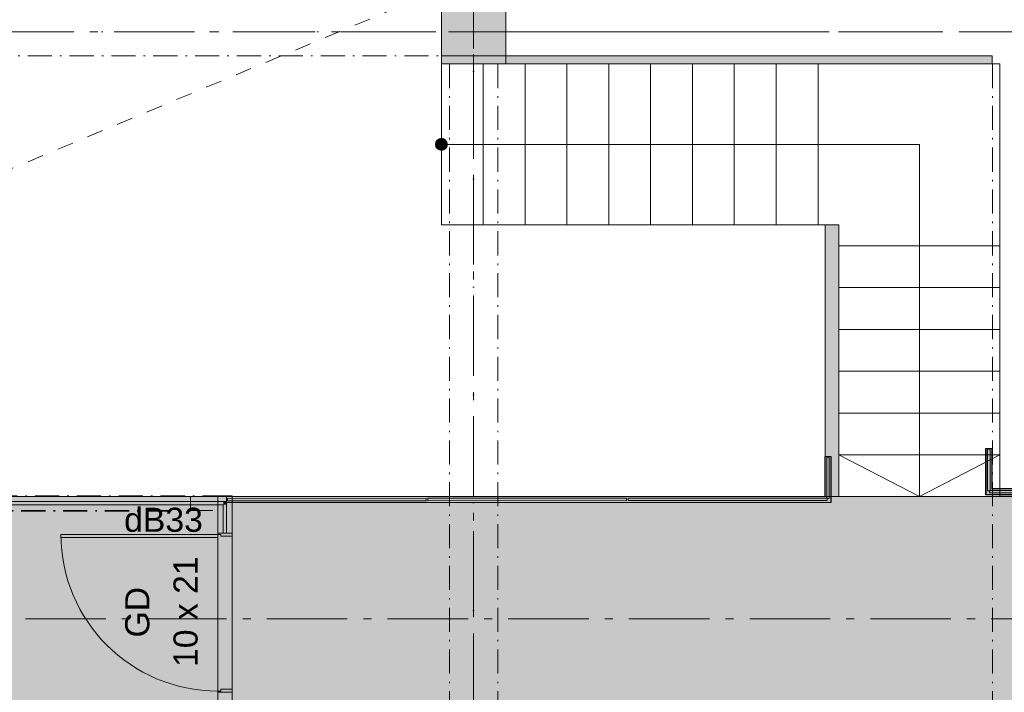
# Model space of a CAD drawing. Header units: millimetres. Extents: x -15957 to 238275, y -73214 to 42710.
# Tile 84 of 97: x 206833 to 212951, y -61408 to -57227. Entities that reach past the tile are written whole.
import ezdxf

# ---------------------------------------------------------------- set-up
doc = ezdxf.new("R2010")
doc.units = ezdxf.units.MM
doc.header["$LTSCALE"] = 0.5
doc.header["$MEASUREMENT"] = 0
for name, pattern in [('ACAD_ISO07W100', [400, 200, -200]), ('Akselinje', [1500, 1000, -200, 100, -200]), ('Over snittplan', [520, 300, -100, 20, -100]), ('PLINE', [0]), ('Prikk & stiplet', [1340.555525, 705.555534, -352.777767, 0, -282.222223]), ('Wipeout_Contour', [2000, 0, -2000])]:
    doc.linetypes.add(name, pattern=pattern)
for name, color, linetype in [('222- Søyler', 7, 'Continuous'), ('222- Søyler  (Skravur)', 7, 'Continuous'), ('223- Bjelker', 7, 'Continuous'), ('243- Systemvegger_ glassfelt (Skravur)(Nye konstruksjoner)', 7, 'Continuous'), ('243- Systemvegger_ glassfelt(Nye konstruksjoner)', 7, 'Continuous'), ('244- Vinduer_ dører_ foldevegger(Nye konstruksjoner)', 7, 'Continuous'), ('245- Skjørt(Nye konstruksjoner)', 7, 'Continuous'), ('251- Frittbærende dekker(Nye konstruksjoner)', 7, 'Continuous'), ('281- Innvendige trapper (Skravur)(Nye konstruksjoner)', 7, 'Continuous'), ('281- Innvendige trapper(Nye konstruksjoner)', 7, 'Continuous'), ('287- Andre rekkverk_ håndlister og fendere (Skravur)(Nye konstruksjoner)', 7, 'Continuous'), ('287- Andre rekkverk_ håndlister og fendere(Nye konstruksjoner)', 7, 'Continuous'), ('822- Modullinjer bygning', 7, 'Continuous'), ('852- Teknisk_symbolsk informasjon_ bygning(Nye konstruksjoner)', 7, 'Continuous'), ('862- M___BRA(Polylinje)', 7, 'Continuous'), ('862- M___BRA(Skravur)', 7, 'Continuous'), ('862- M___Nettoareal Fase 0', 7, 'Continuous'), ('862- M___Nettoareal Fase 0(Polylinje)(Nye konstruksjoner)', 7, 'Continuous'), ('862- M___Nettoareal Fase 0(Skravur)(Nye konstruksjoner)', 7, 'Continuous')]:
    doc.layers.add(name, color=color, linetype=linetype)
doc.layers.add('234- Vinduer_ dører_ porter(Nye konstruksjoner)', color=7, linetype='Continuous', lineweight=5)
doc.styles.add('GENERATED_STYLE_1', font='arial.ttf')

msp = doc.modelspace()

# ---------------------------------------------------------------- hatches: boundary and pattern name
at = {"layer": '243- Systemvegger_ glassfelt (Skravur)(Nye konstruksjoner)', "linetype": 'Continuous', "lineweight": 0, "true_color": 0xffffff}
for points in [[(208098.2, -60221.7), (201903.1, -60221.7), (201903.1, -60241.7), (208098.2, -60241.7)], [(208098.2, -60241.7), (208118.2, -60221.7), (208098.2, -60221.7)], [(208098.2, -60241.7), (208118.2, -60241.7), (208118.2, -60221.7)], [(208098.2, -60417.9), (208118.2, -60417.9), (208118.2, -60241.7), (208098.2, -60241.7)], [(207089.2, -60425.9), (207089.2, -60445.9), (208063.2, -60445.9), (208063.2, -60425.9)], [(208153.2, -60417.9), (208063.2, -60417.9), (208063.2, -60425.9), (208083.2, -60425.9), (208083.2, -60437.9), (208153.2, -60437.9)], [(208098.2, -60417.9), (208098.2, -61407.9), (208118.2, -61407.9), (208118.2, -60417.9)], [(208153.2, -61387.9), (208083.2, -61387.9), (208083.2, -61399.9), (208063.2, -61399.9), (208063.2, -61407.9), (208153.2, -61407.9)]]:
    msp.add_hatch(color=7, dxfattribs=at).paths.add_polyline_path(points)
at = {"layer": '287- Andre rekkverk_ håndlister og fendere (Skravur)(Nye konstruksjoner)', "linetype": 'Continuous', "lineweight": 0, "true_color": 0xffffff}
for points in [[(211874.6, -59941.8), (211834.6, -59941.8), (211834.6, -60188.4), (211874.6, -60228.3)], [(211872.1, -59941.8), (211837.1, -59941.8), (211837.1, -60190.9), (211872.1, -60225.8)], [(211862.1, -59946.8), (211847.1, -59946.8), (211847.1, -60203.3), (211862.1, -60203.3)], [(211874.6, -60228.3), (211834.6, -60188.4), (208118.2, -60189.7), (208118.2, -60229.7)], [(211872.1, -60225.8), (211837.1, -60190.9), (208118.2, -60192.2), (208118.2, -60227.2)], [(209358.7, -60216.8), (209358.7, -60201.8), (208123.2, -60202.2), (208123.2, -60217.2)], [(210604.1, -60216.3), (210604.1, -60201.3), (209368.7, -60201.8), (209368.7, -60216.8)], [(211849.6, -60215.8), (211849.6, -60200.8), (210614.1, -60201.3), (210614.1, -60216.3)]]:
    msp.add_hatch(color=7, dxfattribs=at).paths.add_polyline_path(points)
at = {"layer": '862- M___BRA(Skravur)', "linetype": 'Continuous', "lineweight": 0, "true_color": 0xffffff}
msp.add_hatch(color=7, dxfattribs=at).paths.add_polyline_path([(198053.1, -60301.7), (198053.1, -65451.7), (229753.1, -65451.7), (229753.1, -60177.8), (212874.6, -60177.8), (212874.6, -57451.7), (209453.1, -57451.7), (209453.1, -58501.7), (211836.6, -58501.7), (211836.6, -60191.7), (201853.1, -60191.7), (201853.1, -60301.7)])
at = {"layer": '862- M___Nettoareal Fase 0(Skravur)(Nye konstruksjoner)', "linetype": 'Continuous', "lineweight": 0, "true_color": 0xffffff}
msp.add_hatch(color=7, dxfattribs=at).paths.add_polyline_path([(229653.1, -60191.7), (208153.2, -60191.7), (208153.2, -62331.7), (223303.1, -62331.7), (223303.1, -65351.7), (224503.1, -65351.7), (224503.1, -62331.7), (229653.1, -62331.7)])
at = {"layer": '862- M___Nettoareal Fase 0(Skravur)(Nye konstruksjoner)', "linetype": 'Continuous', "lineweight": 0, "true_color": 0xe1dad0}
msp.add_hatch(color=254, dxfattribs=at).paths.add_polyline_path([(201903.1, -65351.7), (209503.1, -65351.7), (209503.1, -62654.9), (209504.2, -62421.7), (208063.7, -62421.7), (208063.2, -60241.7), (201903.1, -60241.7)])

# ---------------------------------------------------------------- linework, layer by layer
at = {"layer": '223- Bjelker', "color": 253, "linetype": 'Prikk & stiplet', "lineweight": 9, "true_color": 0xb4b4b4}
msp.add_line((201453.1, -57301.7), (229903.1, -57301.7), dxfattribs=at)
at = {"layer": '223- Bjelker', "color": 7, "linetype": 'Over snittplan', "lineweight": 5}
for p, q in [((206103.1, -57451.7), (209503.1, -57451.7)), ((209803.1, -57451.7), (212878.1, -57451.7))]:
    msp.add_line(p, q, dxfattribs=at)
at = {"layer": '234- Vinduer_ dører_ porter(Nye konstruksjoner)', "color": 7, "linetype": 'PLINE', "lineweight": 5}
for p, q in [((207089.2, -60425.9), (208063.2, -60425.9)), ((207089.2, -60445.9), (207089.2, -60425.9)), ((208153.2, -60417.9), (208063.2, -60417.9)), ((208063.2, -60417.9), (208063.2, -60425.9)), ((208063.2, -60425.9), (208083.2, -60425.9)), ((208063.2, -60425.9), (208063.2, -60445.9)), ((208083.2, -60425.9), (208083.2, -60437.9)), ((208083.2, -60437.9), (208153.2, -60437.9)), ((208153.2, -60437.9), (208153.2, -60417.9)), ((208063.2, -60445.9), (207089.2, -60445.9)), ((208083.2, -61399.9), (208063.2, -61399.9)), ((208063.2, -61399.9), (208063.2, -61407.9)), ((208063.2, -61407.9), (208153.2, -61407.9)), ((208153.2, -61387.9), (208083.2, -61387.9)), ((208083.2, -61387.9), (208083.2, -61399.9)), ((208153.2, -61407.9), (208153.2, -61387.9))]:
    msp.add_line(p, q, dxfattribs=at)
msp.add_arc((208063.2, -60425.9), 974, 180, 270, dxfattribs=at)
at = {"layer": '243- Systemvegger_ glassfelt(Nye konstruksjoner)', "color": 7, "linetype": 'PLINE', "lineweight": 9}
for p, q in [((208098.2, -60221.7), (201903.1, -60221.7)), ((208063.2, -60241.7), (201903.1, -60241.7)), ((208098.2, -60241.7), (208063.2, -60241.7)), ((208098.2, -60241.7), (208063.2, -60241.7)), ((208118.2, -60221.7), (208098.2, -60221.7)), ((208118.2, -60221.7), (208098.2, -60221.7)), ((208098.2, -60276.7), (208098.2, -60241.7)), ((208118.2, -60241.7), (208118.2, -60221.7)), ((208118.2, -60417.9), (208118.2, -60241.7)), ((208098.2, -60417.9), (208098.2, -60276.7)), ((208098.2, -60417.9), (208118.2, -60417.9)), ((208098.2, -61407.9), (208118.2, -61407.9))]:
    msp.add_line(p, q, dxfattribs=at)
at = {"layer": '243- Systemvegger_ glassfelt(Nye konstruksjoner)', "color": 7, "linetype": 'Over snittplan', "lineweight": 0, "flags": 128}
for points in [[(208118.2, -60186.7), (201903.1, -60186.7)], [(208153.2, -60186.7), (208118.2, -60186.7)], [(208153.2, -62321.5), (208153.2, -60186.7)], [(201903.1, -60276.7), (208063.2, -60276.7)], [(208063.2, -60276.7), (208063.2, -62321.5)]]:
    msp.add_lwpolyline(points, dxfattribs=at)
at = {"layer": '244- Vinduer_ dører_ foldevegger(Nye konstruksjoner)', "color": 7, "linetype": 'PLINE', "lineweight": 9}
for p, q in [((208098.2, -60417.9), (208118.2, -60417.9)), ((208098.2, -60417.9), (208118.2, -60417.9)), ((208098.2, -61407.9), (208118.2, -61407.9)), ((208098.2, -61407.9), (208118.2, -61407.9))]:
    msp.add_line(p, q, dxfattribs=at)
at = {"layer": '245- Skjørt(Nye konstruksjoner)', "color": 7, "linetype": 'Over snittplan', "lineweight": 0, "flags": 128}
for points in [[(207894.2, -60191.7), (201903.1, -60191.7)], [(207894.2, -60281.7), (207894.2, -60191.7)], [(208063.2, -60191.7), (208063.2, -62321.7)], [(208153.2, -60191.7), (208063.2, -60191.7)], [(208153.2, -62321.7), (208153.2, -60191.7)], [(201903.1, -60281.7), (207894.2, -60281.7)]]:
    msp.add_lwpolyline(points, dxfattribs=at)
at = {"layer": '251- Frittbærende dekker(Nye konstruksjoner)', "color": 7, "linetype": 'PLINE', "lineweight": 13, "flags": 128}
for points in [[(208063.2, -62331.7), (226378.1, -62331.7), (226378.1, -62321.7), (229753.1, -62321.7), (229747.7, -60191.7), (212923.1, -60191.7), (212923.1, -59931.7), (211923.1, -59931.7), (211923.1, -60191.7), (208063.2, -60191.7)], [(201903.1, -62331.7), (208063.2, -62331.7), (208063.2, -60191.7), (201903.1, -60191.7)]]:
    msp.add_lwpolyline(points, close=True, dxfattribs=at)
at = {"layer": '281- Innvendige trapper(Nye konstruksjoner)', "color": 7, "linetype": 'PLINE', "lineweight": 9}
for p, q in [((211793.1, -57501.7), (209453.1, -57501.7)), ((209453.1, -57501.7), (209453.1, -58501.7)), ((212923.1, -57501.7), (211793.1, -57501.7)), ((211793.1, -57501.7), (211793.1, -58501.7)), ((212923.1, -58631.7), (212923.1, -57501.7)), ((209453.1, -58501.7), (211793.1, -58501.7)), ((211793.1, -58501.7), (211923.1, -58501.7)), ((211923.1, -58501.7), (211923.1, -58631.7)), ((211923.1, -58631.7), (211923.1, -60191.7)), ((212923.1, -58631.7), (211923.1, -58631.7)), ((212923.1, -60191.7), (212923.1, -58631.7)), ((211923.1, -60191.7), (212923.1, -60191.7))]:
    msp.add_line(p, q, dxfattribs=at)
at = {"layer": '287- Andre rekkverk_ håndlister og fendere(Nye konstruksjoner)', "color": 7, "linetype": 'PLINE', "lineweight": 5}
for p, q in [((211874.6, -59941.8), (211834.6, -59941.8)), ((211834.6, -59941.8), (211834.6, -60188.4)), ((211872.1, -59941.8), (211837.1, -59941.8)), ((211837.1, -59941.8), (211837.1, -60190.9)), ((211872.1, -60225.8), (211872.1, -59941.8)), ((211874.6, -60228.3), (211874.6, -59941.8)), ((211834.6, -60188.4), (208118.2, -60189.7)), ((208118.2, -60189.7), (208118.2, -60229.7)), ((211837.1, -60190.9), (208118.2, -60192.2)), ((208118.2, -60192.2), (208118.2, -60227.2)), ((208118.2, -60227.2), (211872.1, -60225.8)), ((208118.2, -60229.7), (211874.6, -60228.3))]:
    msp.add_line(p, q, dxfattribs=at)
at = {"layer": '287- Andre rekkverk_ håndlister og fendere(Nye konstruksjoner)', "color": 7, "linetype": 'PLINE', "lineweight": 5, "flags": 128}
for points in [[(211862.1, -59946.8), (211847.1, -59946.8), (211847.1, -60203.3), (211862.1, -60203.3)], [(209358.7, -60216.8), (209358.7, -60201.8), (208123.2, -60202.2), (208123.2, -60217.2)], [(210604.1, -60216.3), (210604.1, -60201.3), (209368.7, -60201.8), (209368.7, -60216.8)], [(211849.6, -60215.8), (211849.6, -60200.8), (210614.1, -60201.3), (210614.1, -60216.3)]]:
    msp.add_lwpolyline(points, close=True, dxfattribs=at)
at = {"layer": '822- Modullinjer bygning', "color": 94, "linetype": 'Akselinje', "lineweight": 18}
for p, q in [((199169.6, -57301.7), (236875.8, -57301.7)), ((199368.6, -60951.7), (237074.8, -60951.7))]:
    msp.add_line(p, q, dxfattribs=at)
at = {"layer": '862- M___BRA(Polylinje)', "color": 7, "linetype": 'Continuous', "lineweight": 0, "true_color": 0xffffff, "flags": 128}
msp.add_lwpolyline([(198053.1, -60301.7), (198053.1, -65451.7), (229753.1, -65451.7), (229753.1, -60177.8), (212874.6, -60177.8), (212874.6, -57451.7), (209453.1, -57451.7), (209453.1, -58501.7), (211836.6, -58501.7), (211836.6, -60191.7), (201853.1, -60191.7), (201853.1, -60301.7)], close=True, dxfattribs=at)
at = {"layer": '862- M___Nettoareal Fase 0(Polylinje)(Nye konstruksjoner)', "color": 7, "linetype": 'Continuous', "lineweight": 0, "true_color": 0xffffff, "flags": 128}
msp.add_lwpolyline([(229653.1, -60191.7), (208153.2, -60191.7), (208153.2, -62331.7), (223303.1, -62331.7), (223303.1, -65351.7), (224503.1, -65351.7), (224503.1, -62331.7), (229653.1, -62331.7)], close=True, dxfattribs=at)
at = {"layer": '862- M___Nettoareal Fase 0(Polylinje)(Nye konstruksjoner)', "color": 7, "linetype": 'PLINE', "lineweight": 5, "flags": 128}
for points in [[(229653.1, -60191.7), (208153.2, -60191.7), (208153.2, -62331.7), (223303.1, -62331.7), (223303.1, -65351.7), (224503.1, -65351.7), (224503.1, -62331.7), (229653.1, -62331.7)], [(201903.1, -65351.7), (209503.1, -65351.7), (209503.1, -62654.9), (209504.2, -62421.7), (208063.7, -62421.7), (208063.2, -60241.7), (201903.1, -60241.7)]]:
    msp.add_lwpolyline(points, close=True, dxfattribs=at)
at = {"layer": '862- M___Nettoareal Fase 0(Polylinje)(Nye konstruksjoner)', "color": 254, "linetype": 'Continuous', "lineweight": 0, "true_color": 0xe1dad0, "flags": 128}
msp.add_lwpolyline([(201903.1, -65351.7), (209503.1, -65351.7), (209503.1, -62654.9), (209504.2, -62421.7), (208063.7, -62421.7), (208063.2, -60241.7), (201903.1, -60241.7)], close=True, dxfattribs=at)

# ---------------------------------------------------------------- texts
at = {"layer": '852- Teknisk_symbolsk informasjon_ bygning(Nye konstruksjoner)', "color": 7, "lineweight": 5, "insert": (207481.9, -60412.4), "char_height": 150, "attachment_point": 7, "style": 'GENERATED_STYLE_1'}
msp.add_mtext('\\A1;{\\pql;\\fArial|b0|i0|c0|p0;\\W1.000000;dB33}', dxfattribs=at)
at = {"layer": '852- Teknisk_symbolsk informasjon_ bygning(Nye konstruksjoner)', "color": 7, "lineweight": 5, "char_height": 150, "attachment_point": 7, "rotation": 90, "style": 'GENERATED_STYLE_1'}
for s, insert in [('\\A1;{\\pql;\\fArial|b0|i0|c0|p0;\\W1.000000;10 x 21}', (207940.7, -61250.3)), ('\\A1;{\\pql;\\fArial|b0|i0|c0|p0;\\W1.000000;GD}', (207640.7, -61067.2))]:
    msp.add_mtext(s, dxfattribs=dict(at, insert=insert))

# ---------------------------------------------------------------- next in the draw order: wipeouts: each hides what was drawn before it
at = {"color": 254, "linetype": 'Wipeout_Contour', "lineweight": 0, "ltscale": 869845.979887}
msp.add_wipeout([(209453.1, -57501.7), (209453.1, -58501.7), (209713.1, -58501.7), (209713.1, -57501.7)], dxfattribs=at).dxf.layer = '281- Innvendige trapper (Skravur)(Nye konstruksjoner)'

# ---------------------------------------------------------------- next in the draw order: hatches: boundary and pattern name
at = {"layer": '281- Innvendige trapper(Nye konstruksjoner)', "linetype": 'Continuous', "lineweight": 9, "true_color": 0xb4b4b4}
msp.add_hatch(color=253, dxfattribs=at).paths.add_polyline_path([(209453.1, -58039.2, 1), (209453.1, -57964.2, 1)])

# ---------------------------------------------------------------- next in the draw order: linework, layer by layer
at = {"layer": '223- Bjelker', "color": 253, "linetype": 'Prikk & stiplet', "lineweight": 9, "true_color": 0xb4b4b4}
msp.add_line((209653.1, -65451.7), (209653.1, -45601.7), dxfattribs=at)
at = {"layer": '223- Bjelker', "color": 7, "linetype": 'Over snittplan', "lineweight": 5}
msp.add_line((209503.1, -65451.7), (209503.1, -57451.7), dxfattribs=at)
at = {"layer": '281- Innvendige trapper(Nye konstruksjoner)', "color": 7, "linetype": 'PLINE', "lineweight": 5}
for p, q in [((209453.1, -57501.7), (209453.1, -58501.7)), ((209713.1, -58501.7), (209713.1, -57501.7))]:
    msp.add_line(p, q, dxfattribs=at)
at = {"layer": '281- Innvendige trapper(Nye konstruksjoner)', "color": 7, "linetype": 'PLINE', "lineweight": 9}
for p, q in [((209713.1, -57501.7), (209453.1, -57501.7)), ((209453.1, -58501.7), (209713.1, -58501.7))]:
    msp.add_line(p, q, dxfattribs=at)
at = {"layer": '281- Innvendige trapper(Nye konstruksjoner)', "color": 7, "linetype": 'PLINE', "lineweight": 9, "flags": 128}
msp.add_lwpolyline([(209453.1, -58039.2, 1), (209453.1, -57964.2, 1)], format="xyb", close=True, dxfattribs=at)
at = {"layer": '822- Modullinjer bygning', "color": 94, "linetype": 'Akselinje', "lineweight": 18}
msp.add_line((209653.1, -69191.4), (209653.1, -44666.4), dxfattribs=at)

# ---------------------------------------------------------------- next in the draw order: wipeouts: each hides what was drawn before it
at = {"color": 254, "linetype": 'Wipeout_Contour', "lineweight": 0, "ltscale": 870848.346251}
msp.add_wipeout([(209713.1, -57501.7), (209713.1, -58501.7), (209973.1, -58501.7), (209973.1, -57501.7)], dxfattribs=at).dxf.layer = '281- Innvendige trapper (Skravur)(Nye konstruksjoner)'

# ---------------------------------------------------------------- next in the draw order: hatches: boundary and pattern name
at = {"layer": '222- Søyler  (Skravur)', "linetype": 'Continuous', "lineweight": 9, "true_color": 0xb4b4b4}
msp.add_hatch(color=253, dxfattribs=at).paths.add_polyline_path([(209453.1, -57501.7), (209853.1, -57501.7), (209853.1, -57101.7), (209453.1, -57101.7)])

# ---------------------------------------------------------------- next in the draw order: linework, layer by layer
at = {"layer": '222- Søyler', "color": 7, "linetype": 'PLINE', "lineweight": 13, "flags": 128}
msp.add_lwpolyline([(209453.1, -57501.7), (209853.1, -57501.7), (209853.1, -57101.7), (209453.1, -57101.7)], close=True, dxfattribs=at)
at = {"layer": '223- Bjelker', "color": 7, "linetype": 'Over snittplan', "lineweight": 5}
msp.add_line((209803.1, -65451.7), (209803.1, -57451.7), dxfattribs=at)
at = {"layer": '281- Innvendige trapper(Nye konstruksjoner)', "color": 7, "linetype": 'PLINE', "lineweight": 5}
for p, q in [((209713.1, -57501.7), (209713.1, -58501.7)), ((209973.1, -58501.7), (209973.1, -57501.7))]:
    msp.add_line(p, q, dxfattribs=at)
at = {"layer": '281- Innvendige trapper(Nye konstruksjoner)', "color": 7, "linetype": 'PLINE', "lineweight": 9}
for p, q in [((209973.1, -57501.7), (209713.1, -57501.7)), ((209453.1, -58001.7), (209713.1, -58001.7)), ((209713.1, -58501.7), (209973.1, -58501.7))]:
    msp.add_line(p, q, dxfattribs=at)

# ---------------------------------------------------------------- next in the draw order: wipeouts: each hides what was drawn before it
at = {"color": 254, "linetype": 'Wipeout_Contour', "lineweight": 0, "ltscale": 871850.800773}
msp.add_wipeout([(209973.1, -57501.7), (209973.1, -58501.7), (210233.1, -58501.7), (210233.1, -57501.7)], dxfattribs=at).dxf.layer = '281- Innvendige trapper (Skravur)(Nye konstruksjoner)'

# ---------------------------------------------------------------- next in the draw order: linework, layer by layer
at = {"layer": '281- Innvendige trapper(Nye konstruksjoner)', "color": 7, "linetype": 'PLINE', "lineweight": 5}
for p, q in [((209973.1, -57501.7), (209973.1, -58501.7)), ((210233.1, -58501.7), (210233.1, -57501.7))]:
    msp.add_line(p, q, dxfattribs=at)
at = {"layer": '281- Innvendige trapper(Nye konstruksjoner)', "color": 7, "linetype": 'PLINE', "lineweight": 9}
for p, q in [((210233.1, -57501.7), (209973.1, -57501.7)), ((209973.1, -58501.7), (210233.1, -58501.7))]:
    msp.add_line(p, q, dxfattribs=at)

# ---------------------------------------------------------------- next in the draw order: wipeouts: each hides what was drawn before it
at = {"color": 254, "linetype": 'Wipeout_Contour', "lineweight": 0, "ltscale": 872853.343149}
msp.add_wipeout([(210233.1, -57501.7), (210233.1, -58501.7), (210493.1, -58501.7), (210493.1, -57501.7)], dxfattribs=at).dxf.layer = '281- Innvendige trapper (Skravur)(Nye konstruksjoner)'

# ---------------------------------------------------------------- next in the draw order: linework, layer by layer
at = {"layer": '281- Innvendige trapper(Nye konstruksjoner)', "color": 7, "linetype": 'PLINE', "lineweight": 5}
for p, q in [((210233.1, -57501.7), (210233.1, -58501.7)), ((210493.1, -58501.7), (210493.1, -57501.7))]:
    msp.add_line(p, q, dxfattribs=at)
at = {"layer": '281- Innvendige trapper(Nye konstruksjoner)', "color": 7, "linetype": 'PLINE', "lineweight": 9}
for p, q in [((210493.1, -57501.7), (210233.1, -57501.7)), ((210233.1, -58501.7), (210493.1, -58501.7))]:
    msp.add_line(p, q, dxfattribs=at)

# ---------------------------------------------------------------- next in the draw order: wipeouts: each hides what was drawn before it
at = {"color": 254, "linetype": 'Wipeout_Contour', "lineweight": 0, "ltscale": 873855.973077}
msp.add_wipeout([(210493.1, -57501.7), (210493.1, -58501.7), (210753.1, -58501.7), (210753.1, -57501.7)], dxfattribs=at).dxf.layer = '281- Innvendige trapper (Skravur)(Nye konstruksjoner)'

# ---------------------------------------------------------------- next in the draw order: linework, layer by layer
at = {"layer": '281- Innvendige trapper(Nye konstruksjoner)', "color": 7, "linetype": 'PLINE', "lineweight": 5}
for p, q in [((210493.1, -57501.7), (210493.1, -58501.7)), ((210753.1, -58501.7), (210753.1, -57501.7))]:
    msp.add_line(p, q, dxfattribs=at)
at = {"layer": '281- Innvendige trapper(Nye konstruksjoner)', "color": 7, "linetype": 'PLINE', "lineweight": 9}
for p, q in [((210753.1, -57501.7), (210493.1, -57501.7)), ((210493.1, -58501.7), (210753.1, -58501.7))]:
    msp.add_line(p, q, dxfattribs=at)

# ---------------------------------------------------------------- next in the draw order: wipeouts: each hides what was drawn before it
at = {"color": 254, "linetype": 'Wipeout_Contour', "lineweight": 0, "ltscale": 874858.690256}
msp.add_wipeout([(210753.1, -57501.7), (210753.1, -58501.7), (211013.1, -58501.7), (211013.1, -57501.7)], dxfattribs=at).dxf.layer = '281- Innvendige trapper (Skravur)(Nye konstruksjoner)'

# ---------------------------------------------------------------- next in the draw order: linework, layer by layer
at = {"layer": '281- Innvendige trapper(Nye konstruksjoner)', "color": 7, "linetype": 'PLINE', "lineweight": 5}
for p, q in [((210753.1, -57501.7), (210753.1, -58501.7)), ((211013.1, -58501.7), (211013.1, -57501.7))]:
    msp.add_line(p, q, dxfattribs=at)
at = {"layer": '281- Innvendige trapper(Nye konstruksjoner)', "color": 7, "linetype": 'PLINE', "lineweight": 9}
for p, q in [((211013.1, -57501.7), (210753.1, -57501.7)), ((210753.1, -58501.7), (211013.1, -58501.7))]:
    msp.add_line(p, q, dxfattribs=at)

# ---------------------------------------------------------------- next in the draw order: wipeouts: each hides what was drawn before it
at = {"color": 254, "linetype": 'Wipeout_Contour', "lineweight": 0, "ltscale": 875861.494386}
msp.add_wipeout([(211013.1, -57501.7), (211013.1, -58501.7), (211273.1, -58501.7), (211273.1, -57501.7)], dxfattribs=at).dxf.layer = '281- Innvendige trapper (Skravur)(Nye konstruksjoner)'

# ---------------------------------------------------------------- next in the draw order: linework, layer by layer
at = {"layer": '281- Innvendige trapper(Nye konstruksjoner)', "color": 7, "linetype": 'PLINE', "lineweight": 5}
for p, q in [((211013.1, -57501.7), (211013.1, -58501.7)), ((211273.1, -58501.7), (211273.1, -57501.7))]:
    msp.add_line(p, q, dxfattribs=at)
at = {"layer": '281- Innvendige trapper(Nye konstruksjoner)', "color": 7, "linetype": 'PLINE', "lineweight": 9}
for p, q in [((211273.1, -57501.7), (211013.1, -57501.7)), ((211013.1, -58501.7), (211273.1, -58501.7))]:
    msp.add_line(p, q, dxfattribs=at)

# ---------------------------------------------------------------- next in the draw order: wipeouts: each hides what was drawn before it
at = {"color": 254, "linetype": 'Wipeout_Contour', "lineweight": 0, "ltscale": 876864.385169}
msp.add_wipeout([(211273.1, -57501.7), (211273.1, -58501.7), (211533.1, -58501.7), (211533.1, -57501.7)], dxfattribs=at).dxf.layer = '281- Innvendige trapper (Skravur)(Nye konstruksjoner)'

# ---------------------------------------------------------------- next in the draw order: linework, layer by layer
at = {"layer": '281- Innvendige trapper(Nye konstruksjoner)', "color": 7, "linetype": 'PLINE', "lineweight": 5}
for p, q in [((211273.1, -57501.7), (211273.1, -58501.7)), ((211533.1, -58501.7), (211533.1, -57501.7))]:
    msp.add_line(p, q, dxfattribs=at)
at = {"layer": '281- Innvendige trapper(Nye konstruksjoner)', "color": 7, "linetype": 'PLINE', "lineweight": 9}
for p, q in [((211533.1, -57501.7), (211273.1, -57501.7)), ((211273.1, -58501.7), (211533.1, -58501.7))]:
    msp.add_line(p, q, dxfattribs=at)

# ---------------------------------------------------------------- next in the draw order: wipeouts: each hides what was drawn before it
at = {"color": 254, "linetype": 'Wipeout_Contour', "lineweight": 0, "ltscale": 877867.362308}
msp.add_wipeout([(211533.1, -57501.7), (211533.1, -58501.7), (211793.1, -58501.7), (211793.1, -57501.7)], dxfattribs=at).dxf.layer = '281- Innvendige trapper (Skravur)(Nye konstruksjoner)'

# ---------------------------------------------------------------- next in the draw order: linework, layer by layer
at = {"layer": '281- Innvendige trapper(Nye konstruksjoner)', "color": 7, "linetype": 'PLINE', "lineweight": 5}
for p, q in [((211533.1, -57501.7), (211533.1, -58501.7)), ((211793.1, -58501.7), (211793.1, -57501.7))]:
    msp.add_line(p, q, dxfattribs=at)
at = {"layer": '281- Innvendige trapper(Nye konstruksjoner)', "color": 7, "linetype": 'PLINE', "lineweight": 9}
for p, q in [((211793.1, -57501.7), (211533.1, -57501.7)), ((211533.1, -58501.7), (211793.1, -58501.7))]:
    msp.add_line(p, q, dxfattribs=at)

# ---------------------------------------------------------------- next in the draw order: wipeouts: each hides what was drawn before it
at = {"color": 254, "linetype": 'Wipeout_Contour', "lineweight": 0, "ltscale": 1320318.254004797}
msp.add_wipeout([(211793.1, -57501.7), (211793.1, -58501.7), (211923.1, -58501.7), (211923.1, -58631.7), (212923.1, -58631.7), (212923.1, -57501.7)], dxfattribs=at).dxf.layer = '281- Innvendige trapper (Skravur)(Nye konstruksjoner)'

# ---------------------------------------------------------------- next in the draw order: linework, layer by layer
at = {"layer": '281- Innvendige trapper(Nye konstruksjoner)', "color": 7, "linetype": 'PLINE', "lineweight": 5}
for p, q in [((211793.1, -57501.7), (211793.1, -58501.7)), ((211923.1, -58631.7), (212923.1, -58631.7))]:
    msp.add_line(p, q, dxfattribs=at)
at = {"layer": '281- Innvendige trapper(Nye konstruksjoner)', "color": 7, "linetype": 'PLINE', "lineweight": 9}
for p, q in [((212923.1, -57501.7), (211793.1, -57501.7)), ((212923.1, -58631.7), (212923.1, -57501.7)), ((209713.1, -58001.7), (211793.1, -58001.7)), ((211793.1, -58001.7), (212423.1, -58001.7)), ((211793.1, -58501.7), (211923.1, -58501.7)), ((211923.1, -58501.7), (211923.1, -58631.7))]:
    msp.add_line(p, q, dxfattribs=at)

# ---------------------------------------------------------------- next in the draw order: wipeouts: each hides what was drawn before it
at = {"color": 254, "linetype": 'Wipeout_Contour', "lineweight": 0, "ltscale": 881603.444396}
msp.add_wipeout([(212923.1, -58631.7), (211923.1, -58631.7), (211923.1, -58891.7), (212923.1, -58891.7)], dxfattribs=at).dxf.layer = '281- Innvendige trapper (Skravur)(Nye konstruksjoner)'

# ---------------------------------------------------------------- next in the draw order: linework, layer by layer
at = {"layer": '281- Innvendige trapper(Nye konstruksjoner)', "color": 7, "linetype": 'PLINE', "lineweight": 9}
for p, q in [((212423.1, -58001.7), (212423.1, -58631.7)), ((211923.1, -58631.7), (211923.1, -58891.7)), ((212923.1, -58891.7), (212923.1, -58631.7))]:
    msp.add_line(p, q, dxfattribs=at)
at = {"layer": '281- Innvendige trapper(Nye konstruksjoner)', "color": 7, "linetype": 'PLINE', "lineweight": 5}
for p, q in [((212923.1, -58631.7), (211923.1, -58631.7)), ((211923.1, -58891.7), (212923.1, -58891.7))]:
    msp.add_line(p, q, dxfattribs=at)

# ---------------------------------------------------------------- next in the draw order: wipeouts: each hides what was drawn before it
at = {"color": 254, "linetype": 'Wipeout_Contour', "lineweight": 0, "ltscale": 881881.292768}
msp.add_wipeout([(212923.1, -58891.7), (211923.1, -58891.7), (211923.1, -59151.7), (212923.1, -59151.7)], dxfattribs=at).dxf.layer = '281- Innvendige trapper (Skravur)(Nye konstruksjoner)'

# ---------------------------------------------------------------- next in the draw order: linework, layer by layer
at = {"layer": '281- Innvendige trapper(Nye konstruksjoner)', "color": 7, "linetype": 'PLINE', "lineweight": 5}
for p, q in [((212923.1, -58891.7), (211923.1, -58891.7)), ((211923.1, -59151.7), (212923.1, -59151.7))]:
    msp.add_line(p, q, dxfattribs=at)
at = {"layer": '281- Innvendige trapper(Nye konstruksjoner)', "color": 7, "linetype": 'PLINE', "lineweight": 9}
for p, q in [((211923.1, -58891.7), (211923.1, -59151.7)), ((212923.1, -59151.7), (212923.1, -58891.7))]:
    msp.add_line(p, q, dxfattribs=at)

# ---------------------------------------------------------------- next in the draw order: wipeouts: each hides what was drawn before it
at = {"color": 254, "linetype": 'Wipeout_Contour', "lineweight": 0, "ltscale": 882160.279713}
msp.add_wipeout([(212923.1, -59151.7), (211923.1, -59151.7), (211923.1, -59411.7), (212923.1, -59411.7)], dxfattribs=at).dxf.layer = '281- Innvendige trapper (Skravur)(Nye konstruksjoner)'

# ---------------------------------------------------------------- next in the draw order: linework, layer by layer
at = {"layer": '281- Innvendige trapper(Nye konstruksjoner)', "color": 7, "linetype": 'PLINE', "lineweight": 5}
for p, q in [((212923.1, -59151.7), (211923.1, -59151.7)), ((211923.1, -59411.7), (212923.1, -59411.7))]:
    msp.add_line(p, q, dxfattribs=at)
at = {"layer": '281- Innvendige trapper(Nye konstruksjoner)', "color": 7, "linetype": 'PLINE', "lineweight": 9}
for p, q in [((211923.1, -59151.7), (211923.1, -59411.7)), ((212923.1, -59411.7), (212923.1, -59151.7))]:
    msp.add_line(p, q, dxfattribs=at)

# ---------------------------------------------------------------- next in the draw order: wipeouts: each hides what was drawn before it
at = {"color": 254, "linetype": 'Wipeout_Contour', "lineweight": 0, "ltscale": 882440.404152}
msp.add_wipeout([(212923.1, -59411.7), (211923.1, -59411.7), (211923.1, -59671.7), (212923.1, -59671.7)], dxfattribs=at).dxf.layer = '281- Innvendige trapper (Skravur)(Nye konstruksjoner)'

# ---------------------------------------------------------------- next in the draw order: linework, layer by layer
at = {"layer": '281- Innvendige trapper(Nye konstruksjoner)', "color": 7, "linetype": 'PLINE', "lineweight": 5}
for p, q in [((212923.1, -59411.7), (211923.1, -59411.7)), ((211923.1, -59671.7), (212923.1, -59671.7))]:
    msp.add_line(p, q, dxfattribs=at)
at = {"layer": '281- Innvendige trapper(Nye konstruksjoner)', "color": 7, "linetype": 'PLINE', "lineweight": 9}
for p, q in [((211923.1, -59411.7), (211923.1, -59671.7)), ((212923.1, -59671.7), (212923.1, -59411.7))]:
    msp.add_line(p, q, dxfattribs=at)

# ---------------------------------------------------------------- next in the draw order: wipeouts: each hides what was drawn before it
at = {"color": 254, "linetype": 'Wipeout_Contour', "lineweight": 0, "ltscale": 882721.665002}
msp.add_wipeout([(212923.1, -59671.7), (211923.1, -59671.7), (211923.1, -59931.7), (212923.1, -59931.7)], dxfattribs=at).dxf.layer = '281- Innvendige trapper (Skravur)(Nye konstruksjoner)'

# ---------------------------------------------------------------- next in the draw order: linework, layer by layer
at = {"layer": '281- Innvendige trapper(Nye konstruksjoner)', "color": 7, "linetype": 'PLINE', "lineweight": 5}
for p, q in [((212923.1, -59671.7), (211923.1, -59671.7)), ((211923.1, -59931.7), (212923.1, -59931.7))]:
    msp.add_line(p, q, dxfattribs=at)
at = {"layer": '281- Innvendige trapper(Nye konstruksjoner)', "color": 7, "linetype": 'PLINE', "lineweight": 9}
for p, q in [((211923.1, -59671.7), (211923.1, -59931.7)), ((212923.1, -59931.7), (212923.1, -59671.7))]:
    msp.add_line(p, q, dxfattribs=at)
at = {"layer": '287- Andre rekkverk_ håndlister og fendere(Nye konstruksjoner)', "color": 7, "linetype": 'PLINE', "lineweight": 5}
for p, q in [((212874.6, -59891.8), (212834.6, -59891.8)), ((212872.1, -59891.8), (212837.1, -59891.8))]:
    msp.add_line(p, q, dxfattribs=at)

# ---------------------------------------------------------------- next in the draw order: wipeouts: each hides what was drawn before it
at = {"color": 254, "linetype": 'Wipeout_Contour', "lineweight": 0, "ltscale": 883004.061176}
msp.add_wipeout([(212923.1, -59931.7), (211923.1, -59931.7), (211923.1, -60191.7), (212923.1, -60191.7)], dxfattribs=at).dxf.layer = '281- Innvendige trapper (Skravur)(Nye konstruksjoner)'

# ---------------------------------------------------------------- next in the draw order: hatches: boundary and pattern name
at = {"layer": '287- Andre rekkverk_ håndlister og fendere (Skravur)(Nye konstruksjoner)', "linetype": 'Continuous', "lineweight": 0, "true_color": 0xffffff}
for points in [[(212874.6, -59891.8), (212834.6, -59891.8), (212834.6, -60180.3), (212874.6, -60140.3)], [(212872.1, -59891.8), (212837.1, -59891.8), (212837.1, -60177.8), (212872.1, -60142.8)], [(212862.1, -59896.8), (212847.1, -59896.8), (212847.1, -60155.3), (212862.1, -60155.3)], [(212874.6, -60140.3), (212834.6, -60180.3), (229653.1, -60180.3), (229653.1, -60140.3)], [(212872.1, -60142.8), (212837.1, -60177.8), (229653.1, -60177.8), (229653.1, -60142.8)], [(212859.6, -60152.8), (212859.6, -60167.8), (214249.5, -60167.8), (214249.5, -60152.8)]]:
    msp.add_hatch(color=7, dxfattribs=at).paths.add_polyline_path(points)

# ---------------------------------------------------------------- next in the draw order: linework, layer by layer
at = {"layer": '223- Bjelker', "color": 7, "linetype": 'Over snittplan', "lineweight": 5}
msp.add_line((212878.1, -65451.7), (212878.1, -57451.7), dxfattribs=at)
at = {"layer": '281- Innvendige trapper(Nye konstruksjoner)', "color": 7, "linetype": 'PLINE', "lineweight": 9}
for p, q in [((212423.1, -58631.7), (212423.1, -59931.7)), ((211923.1, -59931.7), (211923.1, -60191.7)), ((211923.1, -59931.7), (212423.1, -60191.7)), ((212423.1, -59931.7), (212423.1, -60191.7)), ((212423.1, -60191.7), (212923.1, -59931.7)), ((212923.1, -60191.7), (212923.1, -59931.7))]:
    msp.add_line(p, q, dxfattribs=at)
at = {"layer": '281- Innvendige trapper(Nye konstruksjoner)', "color": 7, "linetype": 'PLINE', "lineweight": 5}
for p, q in [((212923.1, -59931.7), (211923.1, -59931.7)), ((211923.1, -60191.7), (212923.1, -60191.7))]:
    msp.add_line(p, q, dxfattribs=at)
at = {"layer": '287- Andre rekkverk_ håndlister og fendere(Nye konstruksjoner)', "color": 7, "linetype": 'PLINE', "lineweight": 5}
for p, q in [((212834.6, -59891.8), (212834.6, -60180.3)), ((212837.1, -59891.8), (212837.1, -60177.8)), ((212872.1, -60142.8), (212872.1, -59891.8)), ((212874.6, -60140.3), (212874.6, -59891.8)), ((212834.6, -60180.3), (229653.1, -60180.3)), ((212837.1, -60177.8), (229653.1, -60177.8)), ((229653.1, -60142.8), (212872.1, -60142.8)), ((229653.1, -60140.3), (212874.6, -60140.3))]:
    msp.add_line(p, q, dxfattribs=at)
at = {"layer": '287- Andre rekkverk_ håndlister og fendere(Nye konstruksjoner)', "color": 7, "linetype": 'PLINE', "lineweight": 5, "flags": 128}
for points in [[(212862.1, -59896.8), (212847.1, -59896.8), (212847.1, -60155.3), (212862.1, -60155.3)], [(212859.6, -60152.8), (212859.6, -60167.8), (214249.5, -60167.8), (214249.5, -60152.8)]]:
    msp.add_lwpolyline(points, close=True, dxfattribs=at)
at = {"layer": '862- M___Nettoareal Fase 0', "color": 7, "linetype": 'ACAD_ISO07W100', "lineweight": 9}
msp.add_line((201903.1, -60191.7), (216401, -54132.6), dxfattribs=at)

doc.saveas('drawing.dxf')
